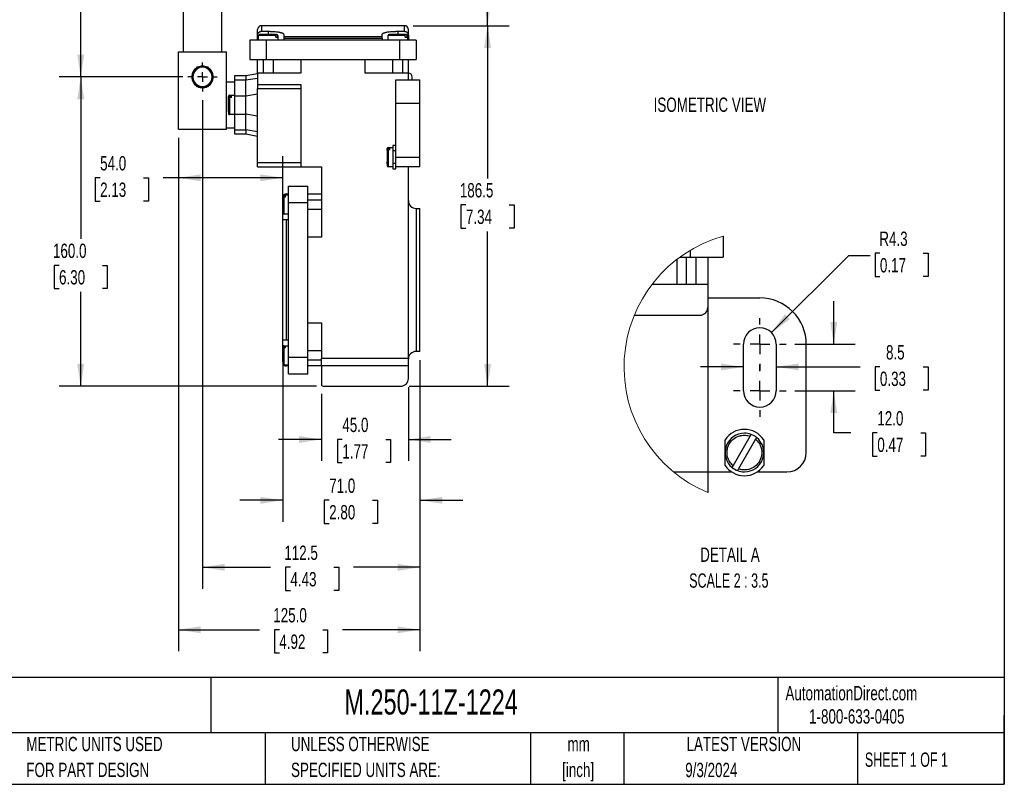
# Model space of a CAD drawing. Header units: millimetres. Extents: x 22 to 956, y 22 to 733.
# Tile 6 of 10: x 446 to 956, y 22 to 418. Entities that reach past the tile are written whole.
import ezdxf

# ---------------------------------------------------------------- set-up
doc = ezdxf.new("R2010")
doc.units = ezdxf.units.MM
doc.header["$LTSCALE"] = 3.5
doc.linetypes.add('CENTERX2', pattern=[20.32, 12.7, -2.54, 2.54, -2.54])
doc.layers.add('CENTER', color=40, linetype='CENTERX2')
doc.layers.add('DIMENSIONS', color=140, linetype='Continuous', lineweight=25)
doc.layers.add('TEXT', color=140, linetype='Continuous', lineweight=25)
doc.styles.add('SLDTEXTSTYLE0', font='TXT', dxfattribs={"width": 0.7})
doc.styles.add('SLDTEXTSTYLE1', font='TXT', dxfattribs={"width": 0.65})
doc.styles.add('SLDTEXTSTYLE2', font='TXT', dxfattribs={"width": 0.653846})
doc.dimstyles.new('SLDDIMSTYLE0', dxfattribs={"dimtxt": 7.553027, "dimasz": 11.557, "dimexe": 0, "dimexo": 0.0625, "dimgap": 1.888257, "dimtad": 0, "dimtih": 1, "dimtoh": 1, "dimrnd": 1e-09, "dimzin": 12, "dimdsep": 46, "dimtxsty": 'SLDTEXTSTYLE0', "dimsah": 1, "dimcen": 0.09, "dimadec": 0, "dimazin": 3, "dimtfac": 1, "dimtofl": 0, "dimtmove": 0, "dimatfit": 3, "dimfxl": 0, "dimfrac": 2, "dimtolj": 1, "dimtzin": 12, "dimarcsym": 0})
doc.dimstyles.new('SLDDIMSTYLE1', dxfattribs={"dimtxt": 7.553027, "dimasz": 11.557, "dimexe": 0, "dimexo": 0.0625, "dimgap": 1.888257, "dimtad": 0, "dimtih": 1, "dimtoh": 1, "dimrnd": 1e-09, "dimzin": 4, "dimdsep": 46, "dimtxsty": 'SLDTEXTSTYLE0', "dimsah": 1, "dimcen": 0.09, "dimadec": 0, "dimazin": 1, "dimtfac": 1, "dimtofl": 0, "dimtmove": 0, "dimatfit": 3, "dimfxl": 0, "dimfrac": 2, "dimtolj": 1, "dimtzin": 12, "dimarcsym": 0})
doc.dimstyles.new('SLDDIMSTYLE4', dxfattribs={"dimtxt": 7.553027, "dimasz": 11.557, "dimexe": 0, "dimexo": 0.0625, "dimgap": 1.888257, "dimtad": 0, "dimtih": 1, "dimtoh": 1, "dimrnd": 1e-09, "dimzin": 4, "dimdsep": 46, "dimtxsty": 'SLDTEXTSTYLE0', "dimsah": 1, "dimcen": 0.09, "dimadec": 0, "dimazin": 1, "dimtfac": 1, "dimtmove": 0, "dimatfit": 0, "dimfxl": 0, "dimfrac": 2, "dimtolj": 1, "dimtzin": 12, "dimarcsym": 0})
doc.dimstyles.new('SLDDIMSTYLE6', dxfattribs={"dimtxt": 7.553027, "dimasz": 11.557, "dimexe": 0, "dimexo": 0.0625, "dimgap": 1.888257, "dimtad": 0, "dimtih": 1, "dimtoh": 1, "dimlfac": 0.5, "dimrnd": 1e-09, "dimzin": 12, "dimdsep": 46, "dimtxsty": 'SLDTEXTSTYLE0', "dimsah": 1, "dimcen": 0, "dimadec": 0, "dimazin": 3, "dimtfac": 1, "dimtofl": 0, "dimtmove": 0, "dimatfit": 3, "dimfxl": 0, "dimfrac": 2, "dimtolj": 1, "dimtzin": 12, "dimarcsym": 0})
doc.dimstyles.new('SLDDIMSTYLE7', dxfattribs={"dimtxt": 7.553027, "dimasz": 11.557, "dimexe": 0, "dimexo": 0.0625, "dimgap": 1.888257, "dimtad": 0, "dimtih": 1, "dimtoh": 1, "dimlfac": 0.5, "dimrnd": 1e-09, "dimzin": 4, "dimdsep": 46, "dimtxsty": 'SLDTEXTSTYLE0', "dimsah": 1, "dimcen": 0.09, "dimadec": 0, "dimazin": 1, "dimtfac": 1, "dimtmove": 0, "dimatfit": 0, "dimfxl": 0, "dimfrac": 2, "dimtolj": 1, "dimtzin": 12, "dimarcsym": 0})
doc.dimstyles.new('SLDDIMSTYLE8', dxfattribs={"dimtxt": 7.553027, "dimasz": 11.557, "dimexe": 0, "dimexo": 0.0625, "dimgap": 1.888257, "dimtad": 0, "dimtih": 1, "dimtoh": 1, "dimlfac": 0.5, "dimrnd": 1e-09, "dimzin": 12, "dimdsep": 46, "dimtxsty": 'SLDTEXTSTYLE0', "dimsah": 1, "dimcen": 0.09, "dimadec": 0, "dimazin": 3, "dimtfac": 1, "dimtmove": 0, "dimatfit": 0, "dimfxl": 0, "dimfrac": 2, "dimtolj": 1, "dimtzin": 12, "dimarcsym": 0})

# ---------------------------------------------------------------- blocks, each defined once
blk = doc.blocks.new('_D_12')
at = {"layer": 'DIMENSIONS'}
for p, q in [((545.27, 553.74), (699.44, 553.74)), ((688.33, 553.74), (688.33, 505.84)), ((677.1, 492.15), (674.57, 492.15)), ((674.57, 492.15), (674.57, 480.14)), ((699.55, 492.15), (702.08, 492.15)), ((702.08, 492.15), (702.08, 480.14)), ((674.57, 480.14), (677.1, 480.14)), ((702.08, 480.14), (699.55, 480.14)), ((688.33, 414.59), (688.33, 478.45)), ((649.77, 414.59), (699.44, 414.59))]:
    blk.add_line(p, q, dxfattribs=at)
for points in [[(688.33, 553.74), (686.55, 542.18), (690.1, 542.18)], [(688.33, 414.59), (690.1, 426.14), (686.55, 426.14)]]:
    blk.add_solid(points, dxfattribs=at)
at = {"layer": 'DIMENSIONS', "char_height": 7.408, "attachment_point": 1, "style": 'SLDTEXTSTYLE0'}
for s, insert in [('139.2', (673.96, 503.39)), ('5.48', (677.1, 489.69))]:
    blk.add_mtext(s, dxfattribs=dict(at, insert=insert))
blk = doc.blocks.new('_D_13')
at = {"layer": 'DIMENSIONS'}
for p, q in [((536.38, 553.74), (466.71, 553.74)), ((477.82, 553.74), (477.82, 495.61)), ((466.6, 481.92), (464.06, 481.92)), ((464.06, 481.92), (464.06, 469.91)), ((489.04, 481.92), (491.58, 481.92)), ((491.58, 481.92), (491.58, 469.91)), ((464.06, 469.91), (466.6, 469.91)), ((491.58, 469.91), (489.04, 469.91)), ((477.82, 388.09), (477.82, 468.22)), ((530.61, 388.09), (466.71, 388.09))]:
    blk.add_line(p, q, dxfattribs=at)
for points in [[(477.82, 553.74), (476.04, 542.18), (479.6, 542.18)], [(477.82, 388.09), (479.6, 399.64), (476.04, 399.64)]]:
    blk.add_solid(points, dxfattribs=at)
at = {"layer": 'DIMENSIONS', "char_height": 7.408, "attachment_point": 1, "style": 'SLDTEXTSTYLE0'}
for s, insert in [('165.7', (463.46, 493.16)), ('6.52', (466.6, 479.46))]:
    blk.add_mtext(s, dxfattribs=dict(at, insert=insert))
blk = doc.blocks.new('_D_14')
at = {"layer": 'DIMENSIONS'}
for p, q in [((582.33, 247.64), (582.33, 158)), ((653.33, 241.64), (653.33, 158)), ((582.33, 169.12), (560.1, 169.12)), ((606.37, 169.12), (603.83, 169.12)), ((603.83, 169.12), (603.83, 157.11)), ((628.81, 169.12), (631.35, 169.12)), ((631.35, 169.12), (631.35, 157.11)), ((653.33, 169.12), (675.55, 169.12)), ((603.83, 157.11), (606.37, 157.11)), ((631.35, 157.11), (628.81, 157.11))]:
    blk.add_line(p, q, dxfattribs=at)
for points in [[(582.33, 169.12), (570.77, 170.89), (570.77, 167.34)], [(653.33, 169.12), (664.88, 167.34), (664.88, 170.89)]]:
    blk.add_solid(points, dxfattribs=at)
at = {"layer": 'DIMENSIONS', "char_height": 7.408, "attachment_point": 1, "style": 'SLDTEXTSTYLE0'}
for s, insert in [('71.0', (606.37, 180.36)), ('2.80', (606.37, 166.66))]:
    blk.add_mtext(s, dxfattribs=dict(at, insert=insert))
blk = doc.blocks.new('_D_15')
at = {"layer": 'DIMENSIONS'}
for p, q in [((602.33, 224.18), (602.33, 189.48)), ((647.33, 227.64), (647.33, 189.48)), ((602.33, 200.59), (580.1, 200.59)), ((613.17, 200.59), (610.64, 200.59)), ((610.64, 200.59), (610.64, 188.59)), ((635.62, 200.59), (638.15, 200.59)), ((638.15, 200.59), (638.15, 188.59)), ((647.33, 200.59), (669.55, 200.59)), ((610.64, 188.59), (613.17, 188.59)), ((638.15, 188.59), (635.62, 188.59))]:
    blk.add_line(p, q, dxfattribs=at)
for points in [[(602.33, 200.59), (590.77, 202.37), (590.77, 198.81)], [(647.33, 200.59), (658.88, 198.81), (658.88, 202.37)]]:
    blk.add_solid(points, dxfattribs=at)
at = {"layer": 'DIMENSIONS', "char_height": 7.408, "attachment_point": 1, "style": 'SLDTEXTSTYLE0'}
for s, insert in [('45.0', (613.17, 211.83)), ('1.77', (613.17, 198.14))]:
    blk.add_mtext(s, dxfattribs=dict(at, insert=insert))
blk = doc.blocks.new('_D_16')
at = {"layer": 'DIMENSIONS'}
for p, q in [((649.77, 414.59), (699.44, 414.59)), ((688.33, 414.59), (688.33, 335.61)), ((677.1, 321.92), (674.57, 321.92)), ((674.57, 321.92), (674.57, 309.91)), ((699.55, 321.92), (702.08, 321.92)), ((702.08, 321.92), (702.08, 309.91)), ((674.57, 309.91), (677.1, 309.91)), ((688.33, 228.09), (688.33, 308.22)), ((702.08, 309.91), (699.55, 309.91)), ((647.77, 228.09), (699.44, 228.09))]:
    blk.add_line(p, q, dxfattribs=at)
for points in [[(688.33, 414.59), (686.55, 403.03), (690.1, 403.03)], [(688.33, 228.09), (690.1, 239.64), (686.55, 239.64)]]:
    blk.add_solid(points, dxfattribs=at)
at = {"layer": 'DIMENSIONS', "char_height": 7.408, "attachment_point": 1, "style": 'SLDTEXTSTYLE0'}
for s, insert in [('186.5', (673.96, 333.16)), ('7.34', (677.1, 319.46))]:
    blk.add_mtext(s, dxfattribs=dict(at, insert=insert))
blk = doc.blocks.new('_D_17')
at = {"layer": 'DIMENSIONS'}
for p, q in [((528.33, 356.64), (528.33, 324.8)), ((582.33, 318.53), (582.33, 347.02)), ((487.86, 335.91), (485.32, 335.91)), ((485.32, 335.91), (485.32, 323.91)), ((510.31, 335.91), (512.84, 335.91)), ((512.84, 335.91), (512.84, 323.91)), ((528.33, 335.91), (520.54, 335.91)), ((582.33, 335.91), (528.33, 335.91)), ((485.32, 323.91), (487.86, 323.91)), ((512.84, 323.91), (510.31, 323.91))]:
    blk.add_line(p, q, dxfattribs=at)
for points in [[(528.33, 335.91), (539.88, 334.13), (539.88, 337.69)], [(582.33, 335.91), (570.77, 337.69), (570.77, 334.13)]]:
    blk.add_solid(points, dxfattribs=at)
at = {"layer": 'DIMENSIONS', "char_height": 7.408, "attachment_point": 1, "style": 'SLDTEXTSTYLE0'}
for s, insert in [('54.0', (487.86, 347.15)), ('2.13', (487.86, 333.46))]:
    blk.add_mtext(s, dxfattribs=dict(at, insert=insert))
blk = doc.blocks.new('_D_19')
at = {"layer": 'DIMENSIONS'}
for p, q in [((528.84, 388.09), (466.71, 388.09)), ((477.82, 388.09), (477.82, 304.31)), ((466.6, 290.61), (464.06, 290.61)), ((464.06, 290.61), (464.06, 278.61)), ((489.04, 290.61), (491.58, 290.61)), ((491.58, 290.61), (491.58, 278.61)), ((464.06, 278.61), (466.6, 278.61)), ((477.82, 228.09), (477.82, 276.92)), ((491.58, 278.61), (489.04, 278.61)), ((599.88, 228.09), (466.71, 228.09))]:
    blk.add_line(p, q, dxfattribs=at)
for points in [[(477.82, 388.09), (476.04, 376.53), (479.6, 376.53)], [(477.82, 228.09), (479.6, 239.64), (476.04, 239.64)]]:
    blk.add_solid(points, dxfattribs=at)
at = {"layer": 'DIMENSIONS', "char_height": 7.408, "attachment_point": 1, "style": 'SLDTEXTSTYLE0'}
for s, insert in [('160.0', (463.46, 301.85)), ('6.30', (466.6, 288.16))]:
    blk.add_mtext(s, dxfattribs=dict(at, insert=insert))
blk = doc.blocks.new('_D_20')
at = {"layer": 'DIMENSIONS'}
for p, q in [((540.83, 376.1), (540.83, 123.34)), ((653.33, 241.64), (653.33, 123.34)), ((540.83, 134.45), (576.07, 134.45)), ((586.31, 134.45), (583.77, 134.45)), ((583.77, 134.45), (583.77, 122.44)), ((608.75, 134.45), (611.29, 134.45)), ((611.29, 134.45), (611.29, 122.44)), ((653.33, 134.45), (618.99, 134.45)), ((583.77, 122.44), (586.31, 122.44)), ((611.29, 122.44), (608.75, 122.44))]:
    blk.add_line(p, q, dxfattribs=at)
for points in [[(540.83, 134.45), (552.38, 132.67), (552.38, 136.23)], [(653.33, 134.45), (641.77, 136.23), (641.77, 132.67)]]:
    blk.add_solid(points, dxfattribs=at)
at = {"layer": 'DIMENSIONS', "char_height": 7.408, "attachment_point": 1, "style": 'SLDTEXTSTYLE0'}
for s, insert in [('112.5', (583.16, 145.69)), ('4.43', (586.31, 131.99))]:
    blk.add_mtext(s, dxfattribs=dict(at, insert=insert))
blk = doc.blocks.new('_D_21')
at = {"layer": 'DIMENSIONS'}
for p, q in [((528.33, 356.64), (528.33, 91.03)), ((653.33, 241.64), (653.33, 91.03)), ((528.33, 102.15), (570.35, 102.15)), ((580.58, 102.15), (578.04, 102.15)), ((578.04, 102.15), (578.04, 90.14)), ((603.03, 102.15), (605.56, 102.15)), ((605.56, 102.15), (605.56, 90.14)), ((653.33, 102.15), (613.26, 102.15)), ((578.04, 90.14), (580.58, 90.14)), ((605.56, 90.14), (603.03, 90.14))]:
    blk.add_line(p, q, dxfattribs=at)
for points in [[(528.33, 102.15), (539.88, 100.37), (539.88, 103.92)], [(653.33, 102.15), (641.77, 103.92), (641.77, 100.37)]]:
    blk.add_solid(points, dxfattribs=at)
at = {"layer": 'DIMENSIONS', "char_height": 7.408, "attachment_point": 1, "style": 'SLDTEXTSTYLE0'}
for s, insert in [('125.0', (577.44, 113.39)), ('4.92', (580.58, 99.69))]:
    blk.add_mtext(s, dxfattribs=dict(at, insert=insert))
blk = doc.blocks.new('SW_CENTERMARKSYMBOL_5')
at = {"layer": 'CENTER', "color": 0}
for p, q in [((0, 5.08), (0, 7.54)), ((-5.08, 0), (-7.54, 0)), ((0, 0), (-2.54, 0)), ((0, 0), (0, 2.54)), ((0, 0), (0, -2.54)), ((0, 0), (2.54, 0)), ((5.08, 0), (7.54, 0)), ((0, -5.08), (0, -7.54))]:
    blk.add_line(p, q, dxfattribs=at)
blk = doc.blocks.new('_D_22')
at = {"layer": 'DIMENSIONS'}
for p, q in [((835.21, 255.82), (875.17, 295.79)), ((875.17, 295.79), (886.24, 295.79)), ((891.32, 296.85), (888.78, 296.85)), ((888.78, 296.85), (888.78, 284.85)), ((913.76, 296.85), (916.3, 296.85)), ((916.3, 296.85), (916.3, 284.85)), ((888.78, 284.85), (891.32, 284.85)), ((916.3, 284.85), (913.76, 284.85))]:
    blk.add_line(p, q, dxfattribs=at)
blk.add_solid([(835.21, 255.82), (844.64, 262.74), (842.12, 265.25)], dxfattribs=at)
at = {"layer": 'DIMENSIONS', "char_height": 7.408, "attachment_point": 1, "style": 'SLDTEXTSTYLE0'}
for s, insert in [('R4.3', (891.02, 308.09)), ('0.17', (891.32, 294.4))]:
    blk.add_mtext(s, dxfattribs=dict(at, insert=insert))
blk = doc.blocks.new('_D_23')
at = {"layer": 'DIMENSIONS'}
for p, q in [((867.43, 249.81), (867.43, 272.04)), ((847.22, 249.81), (878.55, 249.81)), ((847.22, 225.81), (878.55, 225.81)), ((867.43, 203.97), (867.43, 225.81)), ((876.35, 203.97), (867.43, 203.97)), ((889.97, 203.97), (887.43, 203.97)), ((887.43, 203.97), (887.43, 191.97)), ((912.42, 203.97), (914.95, 203.97)), ((914.95, 203.97), (914.95, 191.97)), ((887.43, 191.97), (889.97, 191.97)), ((914.95, 191.97), (912.42, 191.97))]:
    blk.add_line(p, q, dxfattribs=at)
for points in [[(867.43, 249.81), (869.21, 261.37), (865.65, 261.37)], [(867.43, 225.81), (865.65, 214.25), (869.21, 214.25)]]:
    blk.add_solid(points, dxfattribs=at)
at = {"layer": 'DIMENSIONS', "char_height": 7.408, "attachment_point": 1, "style": 'SLDTEXTSTYLE0'}
for s, insert in [('12.0', (889.97, 215.22)), ('0.47', (889.97, 201.52))]:
    blk.add_mtext(s, dxfattribs=dict(at, insert=insert))
blk = doc.blocks.new('_D_24')
at = {"layer": 'DIMENSIONS'}
for p, q in [((820.7, 238.11), (798.47, 238.11)), ((837.7, 238.11), (881.08, 238.11)), ((891.32, 238.11), (888.78, 238.11)), ((888.78, 238.11), (888.78, 226.1)), ((913.76, 238.11), (916.3, 238.11)), ((916.3, 238.11), (916.3, 226.1)), ((888.78, 226.1), (891.32, 226.1)), ((916.3, 226.1), (913.76, 226.1))]:
    blk.add_line(p, q, dxfattribs=at)
for points in [[(820.7, 238.11), (809.14, 239.88), (809.14, 236.33)], [(837.7, 238.11), (849.26, 236.33), (849.26, 239.88)]]:
    blk.add_solid(points, dxfattribs=at)
at = {"layer": 'DIMENSIONS', "char_height": 7.408, "attachment_point": 1, "style": 'SLDTEXTSTYLE0'}
for s, insert in [('8.5', (894.46, 249.35)), ('0.33', (891.32, 235.65))]:
    blk.add_mtext(s, dxfattribs=dict(at, insert=insert))
blk = doc.blocks.new('SW_CENTERMARKSYMBOL_6')
at = {"layer": 'CENTER', "color": 0}
for p, q in [((0, 10.16), (0, 13.58)), ((-10.16, 0), (-13.58, 0)), ((0, 0), (-5.08, 0)), ((0, 0), (0, 5.08)), ((0, 0), (0, -5.08)), ((0, 0), (5.08, 0)), ((10.16, 0), (13.58, 0)), ((0, -10.16), (0, -13.58))]:
    blk.add_line(p, q, dxfattribs=at)
blk = doc.blocks.new('SW_CENTERMARKSYMBOL_7')
at = {"layer": 'CENTER', "color": 0}
for p, q in [((0, 10.16), (0, 13.58)), ((-10.16, 0), (-13.58, 0)), ((0, 0), (-5.08, 0)), ((0, 0), (0, 5.08)), ((0, 0), (0, -5.08)), ((0, 0), (5.08, 0)), ((10.16, 0), (13.58, 0)), ((0, -10.16), (0, -13.58))]:
    blk.add_line(p, q, dxfattribs=at)

msp = doc.modelspace()

# ---------------------------------------------------------------- linework, layer by layer
for p, q in [((530.826, 451.089), (530.826, 401.088)), ((550.826, 401.088), (550.826, 451.089)), ((645.326, 414.588), (571.326, 414.588)), ((571.326, 414.588), (571.326, 411.677)), ((645.326, 411.677), (645.326, 414.588)), ((569.326, 407.088), (569.326, 409.647)), ((569.826, 407.088), (569.826, 409.588)), ((578.7, 409.588), (569.826, 409.588)), ((571.326, 411.677), (574.826, 411.677)), ((571.391, 410.088), (571.427, 410.088)), ((574.826, 411.677), (574.826, 410.088)), ((578.39, 410.088), (579.061, 410.088)), ((578.7, 408.588), (578.7, 409.588)), ((578.7, 408.588), (579.5, 408.588)), ((579.5, 409.588), (579.5, 408.588)), ((579.826, 409.588), (579.5, 409.588)), ((579.826, 409.588), (579.826, 407.088)), ((582.826, 410.128), (582.826, 409.051)), ((582.826, 409.051), (582.826, 408.079)), ((582.826, 409.051), (633.826, 409.051)), ((582.826, 408.079), (633.826, 408.079)), ((582.826, 408.079), (582.826, 407.088)), ((633.826, 409.051), (633.826, 410.128)), ((633.826, 408.079), (633.826, 409.051)), ((633.826, 408.079), (633.826, 407.088)), ((636.826, 407.088), (636.826, 409.588)), ((645.7, 409.588), (636.826, 409.588)), ((638.391, 410.088), (638.407, 410.088)), ((641.826, 411.677), (645.326, 411.677)), ((641.826, 411.677), (641.826, 410.088)), ((645.39, 410.088), (646.061, 410.088)), ((645.7, 408.588), (645.7, 409.588)), ((645.7, 408.588), (646.5, 408.588)), ((646.5, 409.588), (646.5, 408.588)), ((646.826, 409.588), (646.5, 409.588)), ((646.826, 409.588), (646.826, 407.088)), ((647.326, 409.647), (647.326, 407.088)), ((565.326, 407.088), (565.326, 397.088)), ((573.826, 407.088), (565.326, 407.088)), ((573.826, 407.088), (573.826, 397.088)), ((642.826, 407.088), (573.826, 407.088)), ((642.826, 407.088), (642.826, 397.088)), ((651.326, 407.088), (642.826, 407.088)), ((651.326, 407.088), (651.326, 397.088)), ((528.326, 373.588), (528.326, 401.088)), ((528.326, 401.088), (553.326, 401.088)), ((553.326, 373.588), (553.326, 401.088)), ((565.326, 397.088), (573.826, 397.088)), ((569.326, 390.088), (569.326, 397.088)), ((572.326, 390.088), (572.326, 397.088)), ((573.826, 397.088), (642.826, 397.088)), ((577.326, 397.088), (577.326, 390.088)), ((591.626, 397.088), (591.626, 390.088)), ((625.026, 390.088), (625.026, 397.088)), ((639.326, 390.088), (639.326, 397.088)), ((642.826, 397.088), (651.326, 397.088)), ((644.326, 397.088), (644.326, 390.088)), ((647.326, 390.088), (647.326, 397.088)), ((563.409, 388.588), (557.326, 388.588)), ((557.326, 388.588), (557.326, 386.578)), ((569.326, 389.738), (563.292, 388.565)), ((563.328, 386.496), (569.326, 387.5)), ((569.326, 390.088), (569.326, 384.088)), ((591.626, 390.088), (569.326, 390.088)), ((647.326, 390.088), (625.026, 390.088)), ((647.326, 386.588), (647.326, 390.088)), ((649.326, 386.588), (649.326, 388.088)), ((553.326, 385.588), (557.326, 385.588)), ((557.326, 386.578), (563.327, 386.578)), ((557.326, 386.578), (557.326, 378.351)), ((563.326, 386.51), (563.327, 386.578)), ((563.326, 378.351), (563.326, 386.51)), ((569.326, 384.088), (591.636, 384.088)), ((569.326, 384.088), (569.326, 382.088)), ((569.326, 382.088), (591.636, 382.088)), ((569.326, 375.574), (569.326, 382.088)), ((591.636, 384.088), (591.636, 341.588)), ((640.826, 386.588), (653.326, 386.588)), ((640.826, 374.588), (640.826, 386.588)), ((653.326, 374.588), (653.326, 386.588)), ((554.326, 370.153), (554.326, 377.823)), ((554.826, 378.588), (554.826, 378.262)), ((554.826, 378.588), (557.326, 378.588)), ((554.826, 378.262), (555.826, 378.262)), ((554.826, 377.462), (554.826, 368.588)), ((555.826, 377.462), (554.826, 377.462)), ((555.826, 377.462), (555.826, 378.262)), ((557.326, 378.351), (557.326, 368.825)), ((557.326, 378.351), (563.326, 378.351)), ((569.326, 379.187), (563.326, 378.183)), ((563.326, 368.825), (563.326, 378.351)), ((528.326, 361.088), (528.326, 373.588)), ((553.326, 361.088), (553.326, 373.588)), ((640.826, 374.588), (653.326, 374.588)), ((640.826, 346.588), (640.826, 374.588)), ((653.326, 346.588), (653.326, 374.588)), ((557.326, 368.588), (554.826, 368.588)), ((557.326, 368.825), (563.326, 368.825)), ((557.326, 368.825), (557.326, 360.598)), ((563.326, 368.993), (569.326, 367.989)), ((563.326, 360.666), (563.326, 368.825)), ((569.326, 343.588), (569.326, 371.602)), ((528.326, 361.088), (553.326, 361.088)), ((557.326, 361.588), (553.326, 361.588)), ((563.327, 360.598), (557.326, 360.598)), ((557.326, 360.598), (557.326, 358.588)), ((557.326, 358.588), (563.409, 358.588)), ((563.292, 358.611), (569.326, 357.438)), ((563.327, 360.598), (563.326, 360.666)), ((569.326, 359.676), (563.328, 360.68)), ((636.826, 351.588), (636.826, 351.262)), ((636.826, 351.588), (639.326, 351.588)), ((640.826, 352.588), (639.326, 352.588)), ((639.326, 352.588), (639.326, 349.905)), ((636.326, 350.152), (636.326, 350.823)), ((636.826, 351.262), (637.826, 351.262)), ((636.826, 350.462), (636.826, 341.588)), ((637.826, 350.462), (636.826, 350.462)), ((637.826, 350.462), (637.826, 351.262)), ((640.826, 349.905), (639.326, 349.905)), ((639.326, 349.905), (639.326, 346.588)), ((639.326, 346.588), (639.326, 343.271)), ((640.826, 341.588), (640.826, 346.588)), ((640.826, 346.588), (653.326, 346.588)), ((653.326, 341.588), (653.326, 346.588)), ((591.636, 343.588), (569.326, 343.588)), ((569.326, 341.588), (569.326, 343.588)), ((569.326, 341.588), (591.636, 341.588)), ((591.636, 341.588), (602.326, 341.588)), ((602.326, 341.588), (602.326, 305.288)), ((636.326, 343.153), (636.326, 344.209)), ((639.326, 341.588), (636.826, 341.588)), ((640.826, 343.271), (639.326, 343.271)), ((639.326, 343.271), (639.326, 340.588)), ((653.326, 341.588), (640.826, 341.588)), ((640.826, 340.588), (640.826, 341.588)), ((647.326, 242.588), (647.326, 341.588)), ((639.326, 340.588), (640.826, 340.588)), ((585.326, 331.588), (595.326, 331.588)), ((585.326, 323.088), (585.326, 331.588)), ((595.326, 323.088), (595.326, 331.588)), ((582.326, 318.653), (582.326, 326.323)), ((582.826, 327.088), (582.826, 326.762)), ((582.826, 327.088), (585.326, 327.088)), ((582.826, 326.762), (583.826, 326.762)), ((583.826, 325.962), (583.826, 326.762)), ((584.326, 327.588), (585.326, 327.588)), ((595.326, 327.588), (602.326, 327.588)), ((582.826, 325.962), (582.826, 317.088)), ((583.826, 325.962), (582.826, 325.962)), ((585.326, 243.088), (585.326, 323.088)), ((585.326, 323.088), (595.326, 323.088)), ((595.326, 324.588), (602.326, 324.588)), ((595.326, 243.088), (595.326, 323.088)), ((582.326, 314.088), (582.326, 318.653)), ((585.326, 317.088), (582.826, 317.088)), ((602.326, 319.588), (595.326, 319.588)), ((651.326, 320.088), (651.326, 246.088)), ((651.326, 320.088), (653.326, 320.088)), ((653.326, 246.088), (653.326, 320.088)), ((582.326, 252.088), (582.326, 314.088)), ((584.326, 314.088), (582.326, 314.088)), ((585.326, 314.088), (584.326, 314.088)), ((584.326, 252.088), (584.326, 314.088)), ((810.199, 305.703), (810.199, 294.81)), ((602.326, 305.288), (595.326, 305.288)), ((793.199, 298.399), (793.199, 294.81)), ((786.199, 293.629), (786.199, 280.81)), ((787.771, 294.81), (793.199, 294.81)), ((791.199, 280.81), (791.199, 294.81)), ((793.199, 294.81), (810.199, 294.81)), ((796.199, 280.81), (796.199, 294.81)), ((802.199, 294.81), (802.199, 280.81)), ((802.199, 280.81), (773.435, 280.81)), ((802.199, 280.81), (802.199, 268.81)), ((802.199, 273.81), (829.199, 273.81)), ((802.199, 268.81), (802.199, 183.81)), ((595.326, 260.888), (602.326, 260.888)), ((602.326, 260.888), (602.326, 242.588)), ((764.222, 264.81), (798.199, 264.81)), ((582.326, 252.088), (584.326, 252.088)), ((582.326, 248.389), (582.326, 252.088)), ((584.326, 252.088), (585.326, 252.088)), ((820.699, 225.81), (820.699, 249.81)), ((837.699, 249.81), (837.699, 225.81)), ((853.199, 193.81), (853.199, 249.81)), ((582.326, 240.653), (582.326, 248.323)), ((582.826, 249.088), (582.826, 248.762)), ((582.826, 249.088), (585.326, 249.088)), ((582.826, 248.762), (583.826, 248.762)), ((582.826, 247.962), (582.826, 239.088)), ((583.826, 247.962), (582.826, 247.962)), ((583.826, 247.962), (583.826, 248.762)), ((595.326, 246.588), (602.326, 246.588)), ((653.326, 246.088), (651.326, 246.088)), ((585.326, 243.088), (595.326, 243.088)), ((585.326, 234.588), (585.326, 243.088)), ((595.326, 234.588), (595.326, 243.088)), ((602.326, 241.588), (595.326, 241.588)), ((602.326, 242.588), (647.326, 242.588)), ((602.326, 238.588), (602.326, 242.588)), ((647.326, 238.588), (647.326, 242.588)), ((585.326, 239.088), (582.826, 239.088)), ((585.326, 238.588), (584.326, 238.588)), ((585.326, 234.588), (595.326, 234.588)), ((602.326, 238.588), (595.326, 238.588)), ((647.326, 238.588), (602.326, 238.588)), ((602.326, 238.588), (602.326, 228.624)), ((647.326, 232.088), (647.326, 238.588)), ((604.326, 228.088), (643.326, 228.088)), ((811.199, 193.81), (811.199, 200.443)), ((815.385, 186.94), (824.241, 202.28)), ((827.013, 200.68), (818.156, 185.34)), ((831.199, 200.443), (831.199, 193.81)), ((811.199, 187.177), (811.199, 193.81)), ((831.199, 193.81), (831.199, 187.177)), ((784.516, 183.81), (802.199, 183.81)), ((802.199, 183.81), (802.199, 173.169)), ((802.199, 183.81), (814.565, 183.81)), ((827.832, 183.81), (843.199, 183.81))]:
    msp.add_line(p, q)
for centre, radius, start, end in [((571.326, 412.588), 2, 90, 180), ((645.326, 412.588), 2, 0, 90), ((570.326, 409.588), 0.5, 90, 180), ((579.326, 409.588), 0.5, 0, 90), ((637.326, 409.588), 0.5, 90, 180), ((646.326, 409.588), 0.5, 0, 90), ((540.826, 388.088), 5.55, 124.27674, 175.72326), ((540.826, 388.088), 5, 90, 150), ((540.826, 388.088), 5.55, 90, 115.72326), ((540.826, 388.088), 5.55, 64.27674, 90), ((540.826, 388.088), 5, 30, 90), ((540.826, 388.088), 5.55, 4.27674, 55.72326), ((540.826, 388.088), 5.55, 184.27674, 235.72326), ((540.826, 388.088), 5, 150, 210), ((540.826, 388.088), 5.55, 304.27674, 355.72326), ((540.826, 388.088), 5, 330, 30), ((647.326, 388.088), 2, 0, 90), ((540.826, 388.088), 5, 210, 270), ((540.826, 388.088), 5.55, 244.27674, 270), ((540.826, 388.088), 5, 270, 330), ((540.826, 388.088), 5.55, 270, 295.72326), ((554.826, 378.088), 0.5, 90, 180), ((554.826, 369.088), 0.5, 180, 270), ((636.826, 351.088), 0.5, 90, 180), ((636.826, 342.088), 0.5, 180, 270), ((582.826, 326.588), 0.5, 90, 180), ((584.326, 325.588), 2, 90, 131.40962), ((651.326, 324.088), 4, 180, 270), ((582.826, 317.588), 0.5, 180, 270), ((829.199, 249.81), 24, 359.99996, 90.00003), ((798.199, 268.81), 4, 270, 359.99999), ((829.199, 249.81), 8.5, 0.00001, 179.99999), ((582.826, 248.588), 0.5, 90, 180), ((651.326, 242.088), 4, 90, 180), ((582.826, 239.588), 0.5, 180, 270), ((584.326, 240.588), 2, 228.59038, 270), ((643.326, 232.088), 4, 270, 0), ((604.326, 232.088), 4, 240, 270), ((829.199, 225.81), 8.5, 180.00003, 359.99997), ((821.199, 193.81), 12, 33.55733, 146.44267), ((821.199, 193.81), 10, 90.00003, 230.79307), ((821.199, 193.81), 10, 69.20685, 89.99983), ((821.199, 193.81), 10, 270.00001, 50.79307), ((821.199, 193.81), 10, 50.79297, 69.20724), ((843.199, 193.81), 10, 270.00004, 0.00001), ((821.199, 193.81), 12, 213.55726, 326.44274), ((821.199, 193.81), 10, 230.79343, 249.20678), ((821.199, 193.81), 10, 249.20673, 270.00018)]:
    msp.add_arc(centre, radius, start, end)
at = {"color": 7, "linetype": 'Continuous', "lineweight": 18}
msp.add_arc((829.199, 238.048), 70.273, 105.68659, 247.40484, dxfattribs=at)
for points, knots in [([(569.326, 409.647), (569.326, 409.727), (569.326, 409.888), (569.326, 410.117), (569.326, 410.336), (569.326, 410.544), (569.326, 410.743), (569.326, 410.932), (569.326, 411.11), (569.326, 411.278), (569.326, 411.436), (569.326, 411.584), (569.326, 411.722), (569.326, 411.881), (569.326, 412.05), (569.326, 412.216), (569.326, 412.352), (569.326, 412.457), (569.326, 412.532), (569.326, 412.579), (569.326, 412.585), (569.326, 412.588)], [0, 0, 0, 0, 0.0416063, 0.0832023, 0.1247901, 0.166372, 0.20795, 0.2495264, 0.2911031, 0.3326825, 0.3742666, 0.4158575, 0.4574575, 0.4990686, 0.5706497, 0.6422062, 0.7137488, 0.7852886, 0.8568364, 0.9284033, 1, 1, 1, 1]), ([(569.326, 409.647), (569.326, 409.692), (569.328, 409.781), (569.341, 409.908), (569.36, 410.027), (569.384, 410.137), (569.411, 410.237), (569.441, 410.329), (569.472, 410.411), (569.546, 410.584), (569.686, 410.83), (569.91, 411.092), (570.137, 411.287), (570.358, 411.43), (570.592, 411.541), (570.834, 411.619), (571.079, 411.668), (571.244, 411.674), (571.326, 411.677)], [0, 0, 0, 0, 0.0431161, 0.0836812, 0.121695, 0.1571574, 0.1900683, 0.2204274, 0.2482347, 0.2734902, 0.3991179, 0.514445, 0.5989556, 0.6819917, 0.7635824, 0.8437585, 0.9225528, 1, 1, 1, 1]), ([(578.261, 410.088), (577.94, 410.088), (577.297, 410.088), (575.923, 410.088), (574.576, 410.088), (573.414, 410.088), (572.845, 410.088), (572.574, 410.088), (572.569, 410.088), (572.552, 410.088), (572.024, 410.088), (571.127, 410.088), (570.613, 410.088), (570.462, 410.088), (570.368, 410.088), (570.366, 410.088), (570.363, 410.088)], [0, 0, 0, 0, 0.1231986, 0.2463973, 0.4017794, 0.4855222, 0.5710723, 0.571124, 0.5715187, 0.5726045, 0.5766942, 0.7395835, 0.8949657, 0.8960007, 0.9045981, 1, 1, 1, 1]), ([(574.826, 411.677), (574.925, 411.677), (575.122, 411.676), (575.417, 411.673), (575.708, 411.669), (576.052, 411.661), (576.45, 411.649), (577.053, 411.624), (577.988, 411.57), (578.953, 411.482), (579.778, 411.376), (580.338, 411.287), (580.846, 411.189), (581.307, 411.081), (581.722, 410.961), (582.093, 410.824), (582.401, 410.672), (582.6, 410.532), (582.716, 410.414), (582.779, 410.321), (582.818, 410.225), (582.823, 410.161), (582.826, 410.128)], [0, 0, 0, 0, 0.0234497, 0.0466988, 0.0697796, 0.0927254, 0.1287626, 0.1652605, 0.2394686, 0.3615811, 0.4209518, 0.4805996, 0.5376778, 0.5954168, 0.6568804, 0.7176742, 0.7860859, 0.8546253, 0.8907, 0.9268777, 0.9632734, 1, 1, 1, 1]), ([(578.7, 409.588), (578.699, 409.609), (578.698, 409.652), (578.687, 409.715), (578.669, 409.777), (578.644, 409.836), (578.612, 409.891), (578.564, 409.954), (578.491, 410.02), (578.384, 410.076), (578.303, 410.084), (578.261, 410.088)], [0, 0, 0, 0, 0.08045338, 0.16172735, 0.24385572, 0.3268699, 0.41079834, 0.49566609, 0.6451961, 0.81332079, 1, 1, 1, 1]), ([(579.061, 410.088), (579.082, 410.087), (579.125, 410.085), (579.186, 410.069), (579.241, 410.045), (579.291, 410.015), (579.335, 409.98), (579.389, 409.925), (579.446, 409.839), (579.491, 409.717), (579.497, 409.631), (579.5, 409.588)], [0, 0, 0, 0, 0.0951196, 0.1858915, 0.2723087, 0.3543674, 0.4320677, 0.5054143, 0.6728583, 0.837639, 1, 1, 1, 1]), ([(579.298, 410.088), (579.305, 410.088), (579.352, 410.088), (579.196, 410.088), (579.061, 410.088)], [0, 0, 0, 0, 0.1359361, 1, 1, 1, 1]), ([(633.826, 410.128), (633.827, 410.15), (633.829, 410.192), (633.846, 410.255), (633.872, 410.317), (633.91, 410.378), (633.959, 410.438), (634.056, 410.534), (634.235, 410.663), (634.536, 410.814), (634.901, 410.951), (635.31, 411.072), (635.767, 411.181), (636.273, 411.28), (636.834, 411.37), (637.664, 411.478), (638.626, 411.567), (639.55, 411.621), (640.132, 411.646), (640.559, 411.66), (640.982, 411.67), (641.401, 411.676), (641.684, 411.676), (641.826, 411.677)], [0, 0, 0, 0, 0.0240201, 0.0478916, 0.0716458, 0.0953142, 0.1189286, 0.1425214, 0.2102544, 0.2778227, 0.3385097, 0.3999551, 0.4577022, 0.5148733, 0.5750742, 0.6350031, 0.758637, 0.8303679, 0.8655991, 0.9004221, 0.9332539, 0.9664141, 1, 1, 1, 1]), ([(645.261, 410.088), (644.94, 410.088), (644.297, 410.088), (642.923, 410.088), (641.576, 410.088), (640.414, 410.088), (639.845, 410.088), (639.574, 410.088), (639.569, 410.088), (639.552, 410.088), (639.024, 410.088), (638.127, 410.088), (637.613, 410.088), (637.462, 410.088), (637.368, 410.088), (637.366, 410.088), (637.363, 410.088)], [0, 0, 0, 0, 0.1231986, 0.2463973, 0.4017794, 0.4855222, 0.5710723, 0.571124, 0.5715187, 0.5726045, 0.5766942, 0.7395835, 0.8949657, 0.8960007, 0.9045981, 1, 1, 1, 1]), ([(645.7, 409.588), (645.699, 409.609), (645.698, 409.652), (645.687, 409.715), (645.669, 409.777), (645.644, 409.836), (645.612, 409.891), (645.564, 409.954), (645.491, 410.02), (645.384, 410.076), (645.303, 410.084), (645.261, 410.088)], [0, 0, 0, 0, 0.0804534, 0.1617273, 0.2438557, 0.3268699, 0.4107983, 0.4956661, 0.6451961, 0.8133208, 1, 1, 1, 1]), ([(645.326, 411.677), (645.374, 411.676), (645.472, 411.674), (645.62, 411.656), (645.766, 411.629), (645.912, 411.589), (646.056, 411.539), (646.197, 411.476), (646.335, 411.402), (646.467, 411.316), (646.594, 411.219), (646.763, 411.067), (646.964, 410.831), (647.13, 410.542), (647.239, 410.256), (647.31, 409.974), (647.32, 409.763), (647.326, 409.647)], [0, 0, 0, 0, 0.0462546, 0.0929939, 0.1402258, 0.1879576, 0.2361966, 0.2849497, 0.3342238, 0.3840252, 0.4343602, 0.4852348, 0.6004029, 0.7262116, 0.7992189, 0.8904878, 1, 1, 1, 1]), ([(646.061, 410.088), (646.082, 410.087), (646.125, 410.085), (646.186, 410.069), (646.241, 410.045), (646.291, 410.015), (646.335, 409.98), (646.389, 409.925), (646.446, 409.839), (646.491, 409.717), (646.497, 409.631), (646.5, 409.588)], [0, 0, 0, 0, 0.0951196, 0.1858915, 0.2723087, 0.3543674, 0.4320677, 0.5054143, 0.6728583, 0.837639, 1, 1, 1, 1]), ([(646.298, 410.088), (646.305, 410.088), (646.352, 410.088), (646.196, 410.088), (646.061, 410.088)], [0, 0, 0, 0, 0.1359361, 1, 1, 1, 1]), ([(563.329, 388.588), (563.329, 388.588), (563.329, 388.684), (563.329, 388.382), (563.328, 387.801), (563.328, 387.157), (563.327, 386.736), (563.327, 386.578)], [0, 0, 0, 0, 0.0002074, 0.3749569, 0.6665916, 0.8749724, 1, 1, 1, 1]), ([(554.326, 377.823), (554.327, 377.845), (554.329, 377.887), (554.345, 377.948), (554.368, 378.004), (554.398, 378.054), (554.433, 378.097), (554.489, 378.152), (554.575, 378.209), (554.696, 378.254), (554.783, 378.259), (554.826, 378.262)], [0, 0, 0, 0, 0.0951196, 0.1858915, 0.2723087, 0.3543674, 0.4320677, 0.5054143, 0.6728583, 0.837639, 1, 1, 1, 1]), ([(554.326, 378.061), (554.326, 378.067), (554.326, 378.114), (554.326, 377.958), (554.326, 377.823)], [0, 0, 0, 0, 0.1359361, 1, 1, 1, 1]), ([(554.826, 377.462), (554.804, 377.462), (554.762, 377.46), (554.699, 377.449), (554.637, 377.431), (554.578, 377.406), (554.523, 377.374), (554.46, 377.326), (554.394, 377.253), (554.337, 377.147), (554.33, 377.066), (554.326, 377.023)], [0, 0, 0, 0, 0.0804534, 0.1617273, 0.2438557, 0.3268699, 0.4107983, 0.4956661, 0.6451961, 0.8133208, 1, 1, 1, 1]), ([(554.326, 377.023), (554.326, 376.975), (554.326, 376.88), (554.326, 376.728), (554.326, 376.569), (554.326, 376.403), (554.326, 376.23), (554.326, 376.051), (554.326, 375.867), (554.326, 375.677), (554.326, 375.482), (554.326, 375.283), (554.326, 375.08), (554.326, 374.873), (554.326, 374.664), (554.326, 374.451), (554.326, 374.237), (554.326, 374.022), (554.326, 373.805), (554.326, 373.464), (554.326, 372.999), (554.326, 372.499), (554.326, 371.918), (554.326, 371.214), (554.326, 370.476), (554.326, 369.956), (554.326, 369.623), (554.326, 369.39), (554.326, 369.225), (554.326, 369.124), (554.326, 369.092), (554.326, 369.087), (554.326, 369.089), (554.326, 369.09)], [0, 0, 0, 0, 0.01955144, 0.03910288, 0.05865435, 0.07820586, 0.09775743, 0.11730906, 0.13686077, 0.15641257, 0.17596449, 0.19551653, 0.21506871, 0.23462104, 0.25417354, 0.27372621, 0.29327908, 0.31283216, 0.33238546, 0.35193899, 0.40494889, 0.45795481, 0.4893287, 0.56899714, 0.6665083, 0.73852847, 0.78498506, 0.83563759, 0.88628342, 0.93034375, 0.97413904, 0.986128, 1, 1, 1, 1]), ([(563.327, 360.598), (563.327, 360.439), (563.328, 360.018), (563.328, 359.384), (563.329, 358.74), (563.329, 358.643), (563.329, 358.588)], [0, 0, 0, 0, 0.1250747, 0.3335403, 0.6252976, 1, 1, 1, 1]), ([(636.326, 350.823), (636.327, 350.845), (636.329, 350.887), (636.345, 350.948), (636.368, 351.004), (636.398, 351.054), (636.433, 351.097), (636.489, 351.152), (636.575, 351.209), (636.696, 351.254), (636.783, 351.259), (636.826, 351.262)], [0, 0, 0, 0, 0.09511958, 0.18589147, 0.27230872, 0.35436745, 0.43206771, 0.5054143, 0.67285831, 0.83763899, 1, 1, 1, 1]), ([(636.326, 351.061), (636.326, 351.067), (636.326, 351.114), (636.326, 350.958), (636.326, 350.823)], [0, 0, 0, 0, 0.1359361, 1, 1, 1, 1]), ([(636.826, 350.462), (636.804, 350.462), (636.762, 350.46), (636.699, 350.449), (636.637, 350.431), (636.578, 350.406), (636.523, 350.374), (636.46, 350.326), (636.394, 350.253), (636.337, 350.147), (636.33, 350.066), (636.326, 350.023)], [0, 0, 0, 0, 0.0804534, 0.1617273, 0.2438557, 0.3268699, 0.4107983, 0.4956661, 0.6451961, 0.8133208, 1, 1, 1, 1]), ([(636.326, 350.023), (636.326, 349.702), (636.326, 349.06), (636.326, 347.685), (636.326, 346.339), (636.326, 345.176), (636.326, 344.607), (636.326, 344.336), (636.326, 344.332), (636.326, 344.314), (636.326, 343.786), (636.326, 342.889), (636.326, 342.375), (636.326, 342.225), (636.326, 342.13), (636.326, 342.128), (636.326, 342.126)], [0, 0, 0, 0, 0.12319864, 0.24639727, 0.40177944, 0.48552217, 0.57107233, 0.57112399, 0.57151873, 0.5726045, 0.57669417, 0.73958354, 0.89496571, 0.89600068, 0.90459806, 1, 1, 1, 1]), ([(582.326, 326.323), (582.326, 326.438), (582.379, 326.551), (582.563, 326.714), (582.693, 326.762), (582.826, 326.762)], [0, 0, 0, 0, 0.5, 0.5, 1, 1, 1, 1]), ([(582.326, 326.561), (582.326, 326.567), (582.326, 326.614), (582.326, 326.458), (582.326, 326.323)], [0, 0, 0, 0, 0.1359361, 1, 1, 1, 1]), ([(582.826, 325.962), (582.693, 325.962), (582.563, 325.914), (582.379, 325.751), (582.326, 325.638), (582.326, 325.523)], [0, 0, 0, 0, 0.5, 0.5, 1, 1, 1, 1]), ([(582.326, 325.523), (582.326, 325.475), (582.326, 325.38), (582.326, 325.228), (582.326, 325.069), (582.326, 324.903), (582.326, 324.73), (582.326, 324.551), (582.326, 324.367), (582.326, 324.177), (582.326, 323.982), (582.326, 323.783), (582.326, 323.58), (582.326, 323.373), (582.326, 323.164), (582.326, 322.951), (582.326, 322.737), (582.326, 322.522), (582.326, 322.305), (582.326, 321.964), (582.326, 321.499), (582.326, 320.999), (582.326, 320.418), (582.326, 319.714), (582.326, 318.976), (582.326, 318.456), (582.326, 318.123), (582.326, 317.89), (582.326, 317.725), (582.326, 317.624), (582.326, 317.592), (582.326, 317.587), (582.326, 317.589), (582.326, 317.59)], [0, 0, 0, 0, 0.0195514, 0.0391029, 0.0586544, 0.0782059, 0.0977574, 0.1173091, 0.1368608, 0.1564126, 0.1759645, 0.1955165, 0.2150687, 0.234621, 0.2541735, 0.2737262, 0.2932791, 0.3128322, 0.3323855, 0.351939, 0.4049489, 0.4579548, 0.4893287, 0.5689971, 0.6665083, 0.7385285, 0.7849851, 0.8356376, 0.8862834, 0.9303437, 0.974139, 0.986128, 1, 1, 1, 1]), ([(582.326, 248.323), (582.326, 248.438), (582.379, 248.551), (582.563, 248.714), (582.693, 248.762), (582.826, 248.762)], [0, 0, 0, 0, 0.5, 0.5, 1, 1, 1, 1]), ([(582.326, 248.561), (582.326, 248.567), (582.326, 248.614), (582.326, 248.458), (582.326, 248.323)], [0, 0, 0, 0, 0.1359361, 1, 1, 1, 1]), ([(582.826, 247.962), (582.693, 247.962), (582.563, 247.914), (582.379, 247.751), (582.326, 247.638), (582.326, 247.523)], [0, 0, 0, 0, 0.5, 0.5, 1, 1, 1, 1]), ([(582.326, 247.523), (582.326, 247.475), (582.326, 247.38), (582.326, 247.228), (582.326, 247.069), (582.326, 246.903), (582.326, 246.73), (582.326, 246.551), (582.326, 246.367), (582.326, 246.177), (582.326, 245.982), (582.326, 245.783), (582.326, 245.58), (582.326, 245.373), (582.326, 245.164), (582.326, 244.951), (582.326, 244.737), (582.326, 244.522), (582.326, 244.305), (582.326, 243.964), (582.326, 243.499), (582.326, 242.999), (582.326, 242.418), (582.326, 241.714), (582.326, 240.976), (582.326, 240.456), (582.326, 240.123), (582.326, 239.89), (582.326, 239.725), (582.326, 239.624), (582.326, 239.592), (582.326, 239.587), (582.326, 239.589), (582.326, 239.59)], [0, 0, 0, 0, 0.0195514, 0.0391029, 0.0586544, 0.0782059, 0.0977574, 0.1173091, 0.1368608, 0.1564126, 0.1759645, 0.1955165, 0.2150687, 0.234621, 0.2541735, 0.2737262, 0.2932791, 0.3128322, 0.3323855, 0.351939, 0.4049489, 0.4579548, 0.4893287, 0.5689971, 0.6665083, 0.7385285, 0.7849851, 0.8356376, 0.8862834, 0.9303437, 0.974139, 0.986128, 1, 1, 1, 1]), ([(815.385, 186.94), (814.748, 187.582), (813.474, 188.867), (812.299, 191.616), (812.079, 194.309), (812.587, 196.634), (813.092, 197.771), (813.406, 198.313), (813.412, 198.323), (813.432, 198.358), (814.053, 199.413), (815.676, 201.208), (817.833, 202.236), (818.997, 202.537), (819.949, 202.773), (821.777, 202.952), (823.451, 202.496), (824.241, 202.28)], [0, 0, 0, 0, 0.10793078, 0.21586147, 0.3519876, 0.425352, 0.50030003, 0.50034526, 0.50069117, 0.50164238, 0.5052254, 0.64792796, 0.78405372, 0.78496061, 0.79249242, 0.90199773, 1, 1, 1, 1]), ([(827.013, 200.68), (827.649, 200.038), (828.923, 198.753), (830.098, 196.004), (830.318, 193.312), (829.81, 190.986), (829.306, 189.849), (828.991, 189.307), (828.986, 189.297), (828.965, 189.262), (828.344, 188.207), (826.721, 186.412), (824.564, 185.385), (823.4, 185.083), (822.449, 184.847), (820.621, 184.668), (818.947, 185.125), (818.156, 185.34)], [0, 0, 0, 0, 0.107931, 0.2158617, 0.3519876, 0.4253523, 0.5003003, 0.5003455, 0.5006914, 0.5016426, 0.5052254, 0.647928, 0.7840538, 0.7849607, 0.7924925, 0.9019978, 1, 1, 1, 1]), ([(824.241, 202.28), (824.278, 202.344), (824.348, 202.465), (824.468, 202.673), (824.588, 202.88), (824.687, 203.052), (824.736, 203.137), (824.749, 203.159)], [0, 0, 0, 0, 0.2180867, 0.4120501, 0.7101214, 0.9261593, 1, 1, 1, 1]), ([(827.52, 201.559), (827.508, 201.537), (827.459, 201.452), (827.359, 201.281), (827.24, 201.074), (827.12, 200.866), (827.05, 200.745), (827.013, 200.68)], [0, 0, 0, 0, 0.0732012, 0.2898877, 0.5859252, 0.780289, 1, 1, 1, 1]), ([(814.877, 186.062), (814.89, 186.083), (814.939, 186.168), (815.038, 186.339), (815.157, 186.547), (815.277, 186.755), (815.348, 186.876), (815.385, 186.94)], [0, 0, 0, 0, 0.0732008, 0.2898858, 0.5859215, 0.780284, 1, 1, 1, 1]), ([(818.156, 185.34), (818.119, 185.276), (818.05, 185.155), (817.93, 184.947), (817.81, 184.74), (817.71, 184.568), (817.661, 184.483), (817.649, 184.462)], [0, 0, 0, 0, 0.2180867, 0.4120501, 0.7101151, 0.9261593, 1, 1, 1, 1])]:
    msp.add_open_spline(points, degree=3, knots=knots)
for points in [[(647.326, 409.647), (647.326, 411.603), (647.326, 412.588), (647.326, 412.588)], [(537.939, 393.088), (537.467, 392.271), (536.988, 391.441), (536.496, 390.588)], [(540.826, 393.088), (539.84, 393.088), (538.882, 393.088), (537.939, 393.088)], [(543.712, 393.088), (542.769, 393.088), (541.811, 393.088), (540.826, 393.088)], [(545.156, 390.588), (544.663, 391.441), (544.184, 392.271), (543.712, 393.088)], [(536.496, 390.588), (536.003, 389.735), (535.524, 388.905), (535.052, 388.088)], [(535.052, 388.088), (535.524, 387.271), (536.003, 386.441), (536.496, 385.588)], [(546.599, 388.088), (546.128, 388.905), (545.648, 389.735), (545.156, 390.588)], [(545.156, 385.588), (545.648, 386.441), (546.128, 387.271), (546.599, 388.088)], [(536.496, 385.588), (536.988, 384.735), (537.467, 383.905), (537.939, 383.088)], [(537.939, 383.088), (538.882, 383.088), (539.84, 383.088), (540.826, 383.088)], [(540.826, 383.088), (541.811, 383.088), (542.769, 383.088), (543.712, 383.088)], [(543.712, 383.088), (544.184, 383.905), (544.663, 384.735), (545.156, 385.588)], [(569.326, 371.602), (569.326, 372.24), (569.326, 373.588), (569.326, 374.936), (569.326, 375.574)]]:
    msp.add_open_spline(points, degree=3)
at = {"layer": 'TEXT'}
for p, q in [((955.675, 733.425), (955.675, 22.225)), ((955.675, 77.441), (22.225, 77.441)), ((545.156, 77.441), (545.156, 48.895)), ((838.514, 77.441), (838.514, 48.895)), ((955.675, 22.225), (955.675, 57.785)), ((955.675, 48.895), (22.225, 48.895)), ((573.231, 48.895), (573.231, 22.225)), ((710.585, 48.895), (710.585, 22.225)), ((758.842, 48.895), (758.842, 22.225)), ((879.721, 48.895), (879.721, 22.225)), ((22.225, 22.225), (955.675, 22.225))]:
    msp.add_line(p, q, dxfattribs=at)

# ---------------------------------------------------------------- block references
at = {"layer": 'CENTER'}
for name, p in [('SW_CENTERMARKSYMBOL_5', (540.826, 388.088)), ('SW_CENTERMARKSYMBOL_6', (829.199, 249.81)), ('SW_CENTERMARKSYMBOL_7', (829.199, 225.81))]:
    msp.add_blockref(name, p, dxfattribs=at)

# ---------------------------------------------------------------- texts
at = {"color": 179, "linetype": 'Continuous', "lineweight": 18, "char_height": 7.40833, "attachment_point": 1, "style": 'SLDTEXTSTYLE0'}
for s, insert in [('AutomationDirect.com', (842.432, 73.068)), ('1-800-633-0405', (854.671, 61.03))]:
    msp.add_mtext(s, dxfattribs=dict(at, insert=insert))
at = {"layer": 'DIMENSIONS'}
for s, insert, char_height, attachment_point, style in [('ISOMETRIC VIEW', (774.245, 377.414), 7.40833, 1, 'SLDTEXTSTYLE0'), ('DETAIL A', (813.722, 144.694), 7.4083, 2, 'SLDTEXTSTYLE0'), ('SCALE 2 : 3.5', (813.154, 131.316), 7.40833, 2, 'SLDTEXTSTYLE2')]:
    msp.add_mtext(s, dxfattribs=dict(at, insert=insert, char_height=char_height, attachment_point=attachment_point, style=style))
at = {"layer": 'TEXT'}
for s, insert, char_height, attachment_point, style in [('SCHMERSAL HEAVY DUTY LIMIT SWITCH, SIDE ROTARY LEVER WITH METAL BELT ROLLER, (1) N.O./(1) N.C.', (27.88, 72.171), 6.48229, 1, 'SLDTEXTSTYLE0'), ('M.250-11Z-1224', (614.256, 71.275), 12.96458, 1, 'SLDTEXTSTYLE0'), ('METRIC UNITS USED', (449.674, 46.774), 7.40833, 1, 'SLDTEXTSTYLE0'), ('UNLESS OTHERWISE', (586.628, 46.774), 7.40833, 1, 'SLDTEXTSTYLE0'), ('LATEST VERSION', (820.932, 46.774), 7.40833, 2, 'SLDTEXTSTYLE0'), ('mm', (735.456, 46.765), 7.4083, 2, 'SLDTEXTSTYLE0'), ('SHEET 1 OF 1', (883.545, 38.68), 7.40833, 1, 'SLDTEXTSTYLE1'), ('FOR PART DESIGN', (449.674, 33.396), 7.40833, 1, 'SLDTEXTSTYLE0'), ('SPECIFIED UNITS ARE:', (586.628, 33.396), 7.40833, 1, 'SLDTEXTSTYLE0'), ('[inch]', (735.163, 33.387), 7.4083, 2, 'SLDTEXTSTYLE0'), ('9/3/2024', (804.087, 33.346), 7.4083, 2, 'SLDTEXTSTYLE0')]:
    msp.add_mtext(s, dxfattribs=dict(at, insert=insert, char_height=char_height, attachment_point=attachment_point, style=style))

# ---------------------------------------------------------------- dimensions: what is measured, and where the dimension line sits
at = {"layer": 'DIMENSIONS'}
for base, p1, p2, angle, dimstyle, picture, middle in [((477.819, 553.739), (535.052, 388.088), (540.826, 553.739), 90, 'SLDDIMSTYLE0', '_D_13', (477.819, 481.918)), ((688.326, 414.588), (540.826, 553.739), (645.326, 414.588), 90, 'SLDDIMSTYLE0', '_D_12', (688.326, 492.149)), ((688.326, 414.588), (643.326, 228.088), (645.326, 414.588), 90, 'SLDDIMSTYLE0', '_D_16', (688.326, 321.918)), ((477.819, 388.088), (604.326, 228.088), (533.286, 388.088), 90, 'SLDDIMSTYLE1', '_D_19', (477.819, 290.614)), ((528.326, 102.146), (653.326, 246.088), (528.326, 361.088), 0, 'SLDDIMSTYLE1', '_D_21', (591.803, 102.146)), ((867.433, 249.81), (842.779, 225.81), (842.779, 249.81), 90, 'SLDDIMSTYLE7', '_D_23', (867.433, 203.975))]:
    dim = msp.add_linear_dim(base=base, p1=p1, p2=p2, angle=angle, dimstyle=dimstyle, dxfattribs=at)
    dim.commit()
    dim.dimension.update_dxf_attribs({"geometry": picture, "text_midpoint": middle, "dimtype": 160})
for base, p1, p2, dimstyle, picture, middle in [((540.826, 134.448), (653.326, 246.088), (540.826, 380.548), 'SLDDIMSTYLE0', '_D_20', (597.529, 134.448)), ((528.326, 335.91), (582.326, 314.088), (528.326, 361.088), 'SLDDIMSTYLE1', '_D_17', (499.083, 335.91)), ((653.326, 169.115), (582.326, 252.088), (653.326, 246.088), 'SLDDIMSTYLE4', '_D_14', (617.587, 169.115)), ((837.699, 238.105), (820.699, 249.81), (837.699, 249.81), 'SLDDIMSTYLE8', '_D_24', (902.538, 238.105)), ((647.326, 200.591), (602.326, 228.624), (647.326, 232.088), 'SLDDIMSTYLE4', '_D_15', (624.396, 200.591))]:
    dim = msp.add_linear_dim(base=base, p1=p1, p2=p2, dimstyle=dimstyle, dxfattribs=at)
    dim.commit()
    dim.dimension.update_dxf_attribs({"geometry": picture, "text_midpoint": middle, "dimtype": 160})
dim = msp.add_radius_dim(center=(829.199, 249.81), mpoint=(835.209, 255.821), dimstyle='SLDDIMSTYLE6', dxfattribs=at)
dim.commit()
dim.dimension.update_dxf_attribs({"geometry": '_D_22', "text_midpoint": (902.538, 295.786), "dimtype": 164})

doc.saveas('drawing.dxf')
